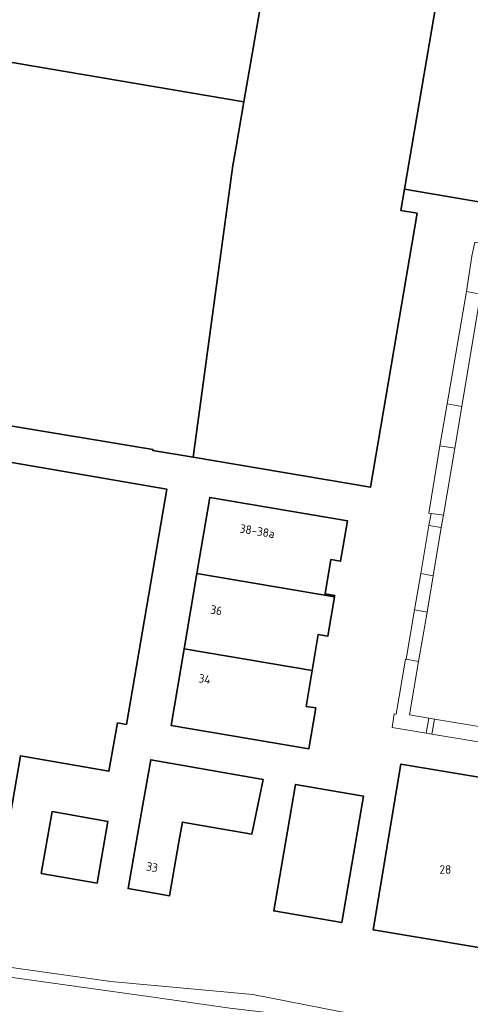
# Model space of a CAD drawing. Header units: metres. Extents: x 149984 to 156489, y 469398 to 478068.
# Tile 100 of 256: x 153463 to 153534, y 471089 to 471244. Entities that reach past the tile are written whole.
import ezdxf
from ezdxf.enums import TextEntityAlignment as Align

# ---------------------------------------------------------------- set-up
doc = ezdxf.new("R2010")
doc.units = ezdxf.units.M
doc.header["$LTSCALE"] = 0.75
for name, color, linetype, lineweight in [('B-WE-GR-BEPLANTING_CULTUUR_HEESTERS-GV', 252, 'Continuous', 18), ('B-WE-OG-BEBOUWING-GV', 6, 'Continuous', 35), ('B-WE-OG-BEBOUWING-T18', 1, 'Continuous', 18), ('B-WE-OG-TERREIN_ERF-GV', 252, 'Continuous', 18), ('B-WE-OG-TERREIN_OEVER-GV', 252, 'Continuous', 18), ('B-WE-OG-WATER-GV', 252, 'Continuous', 18), ('B-WE-VH-GESLOTENVERHARDING_ASFALT-GV', 252, 'Continuous', 18), ('B-WE-VH-OPENVERHARDING_BETONSTRAATSTEEN-GV', 252, 'Continuous', 18)]:
    doc.layers.add(name, color=color, linetype=linetype, lineweight=lineweight)
doc.styles.add('NLCS-ISO-M750-T18', font='NLCS-ISO.ttf', dxfattribs={"height": 1.35})

msp = doc.modelspace()

# ---------------------------------------------------------------- linework, layer by layer
at = {"layer": 'B-WE-GR-BEPLANTING_CULTUUR_HEESTERS-GV', "flags": 128}
for points in [[(153529.031, 471163.954), (153529.359, 471165.886), (153527.411, 471166.169), (153527.089, 471164.286)], [(153527.948, 471133.723), (153527.068, 471133.873), (153526.672, 471131.495), (153527.557, 471131.339)]]:
    msp.add_lwpolyline(points, close=True, dxfattribs=at)
at = {"layer": 'B-WE-OG-BEBOUWING-GV', "flags": 128}
for points in [[(153503.756, 471265.159), (153498.478, 471266.059), (153498.446, 471265.872), (153452.391, 471273.725), (153452.806, 471276.2), (153443.329, 471277.789), (153438.298, 471247.788), (153439.217, 471247.638), (153438.168, 471241.193), (153446.491, 471239.838), (153464.091, 471236.836), (153497.897, 471231.111), (153502.31, 471256.58)], [(153530.604, 471260.581), (153503.756, 471265.159), (153502.31, 471256.58), (153497.897, 471231.111), (153496.67, 471224.03), (153496.144, 471221.072), (153493.756, 471203.69), (153489.904, 471175.04), (153517.845, 471170.291), (153525.218, 471213.526), (153522.655, 471213.963), (153523.229, 471217.332)], [(153530.604, 471260.581), (153523.229, 471217.332), (153570.068, 471209.343), (153574.997, 471208.505), (153582.332, 471251.761)], [(153493.756, 471203.69), (153496.144, 471221.072), (153496.67, 471224.03), (153497.897, 471231.111), (153464.091, 471236.836), (153446.491, 471239.838), (153443.964, 471224.322), (153442.523, 471224.556), (153440.644, 471213.009), (153438.815, 471202.862), (153435.708, 471184.196), (153483.524, 471176.236), (153483.506, 471176.127), (153489.904, 471175.04)], [(153442.336, 471129.111), (153441.443, 471129.264), (153410.75, 471134.55), (153409.345, 471126.38), (153411.256, 471126.052), (153410.002, 471119.145), (153445.492, 471113.068), (153445.306, 471111.985), (153459.473, 471109.497), (153462.631, 471127.898), (153476.587, 471125.502), (153477.956, 471133.11), (153479.345, 471132.872), (153485.723, 471170.008), (153454.48, 471175.38), (153448.766, 471142.148), (153448.756, 471142.089), (153448.095, 471138.245), (153459.823, 471136.229), (153458.163, 471126.385), (153442.365, 471129.106)], [(153490.467, 471156.699), (153512.202, 471153.026), (153512.234, 471153.217), (153510.697, 471153.477), (153511.614, 471158.898), (153513.152, 471158.637), (153514.231, 471165.027), (153492.5, 471168.702)], [(153508.655, 471141.395), (153509.618, 471147.072), (153511.157, 471146.812), (153512.202, 471153.026), (153490.467, 471156.699), (153488.454, 471144.809)], [(153488.454, 471144.809), (153486.407, 471132.721), (153508.143, 471129.048), (153509.233, 471135.473), (153507.695, 471135.732), (153508.655, 471141.395)], [(153499.161, 471115.545), (153500.953, 471124.181), (153483.186, 471127.309), (153482.049, 471120.838), (153481.105, 471115.47), (153479.611, 471106.971), (153486.141, 471105.823), (153487.637, 471114.333), (153488.189, 471117.474), (153491.206, 471116.944)], [(153525.845, 471099.204), (153543.119, 471096.299), (153547.513, 471122.431), (153522.662, 471126.61), (153518.268, 471100.478)], [(153513.321, 471101.606), (153516.756, 471121.575), (153506.039, 471123.419), (153502.603, 471103.45)], [(153465.931, 471109.376), (153474.716, 471107.832), (153476.429, 471117.582), (153467.643, 471119.116)]]:
    msp.add_lwpolyline(points, close=True, dxfattribs=at)
at = {"layer": 'B-WE-OG-TERREIN_ERF-GV', "flags": 128}
for points in [[(153582.332, 471251.761), (153639.924, 471241.611), (153632.568, 471198.337), (153574.997, 471208.505), (153570.068, 471209.343), (153523.229, 471217.332), (153522.655, 471213.963), (153525.218, 471213.526), (153517.845, 471170.291), (153489.904, 471175.04), (153483.506, 471176.127), (153483.524, 471176.236), (153435.708, 471184.196), (153438.815, 471202.862), (153440.644, 471213.009), (153442.523, 471224.556), (153443.964, 471224.322), (153446.491, 471239.838), (153438.168, 471241.193), (153439.217, 471247.638)], [(153553.922, 471126.961), (153527.557, 471131.339), (153526.672, 471131.495), (153521.276, 471132.396), (153521.59, 471134.55), (153521.893, 471134.501), (153523.394, 471143.156), (153523.486, 471143.162), (153524.81, 471150.938), (153525.787, 471156.672), (153527.089, 471164.286), (153527.411, 471166.169), (153527.09, 471166.216), (153528.816, 471176.843), (153529.952, 471183.45), (153532.987, 471201.173), (153533.856, 471206.767)], [(153454.48, 471175.38), (153485.723, 471170.008), (153479.345, 471132.872), (153477.956, 471133.11), (153476.587, 471125.502), (153462.631, 471127.898), (153459.473, 471109.497)], [(153454.83, 471095.407), (153476.887, 471092.315), (153499.299, 471090.28), (153513.23, 471087.517), (153523.284, 471086.114), (153532.17, 471085.122), (153544.682, 471083.19), (153552.397, 471081.876), (153562.174, 471080.985), (153570.515, 471079.774), (153584.789, 471077.35), (153594.906, 471075.793), (153604.817, 471073.865), (153616.922, 471072.242), (153625.933, 471070.97), (153637.232, 471069.418), (153649.17, 471067.504), (153662.643, 471065.716), (153671.14, 471064.453), (153680.145, 471062.995)]]:
    msp.add_lwpolyline(points, dxfattribs=at)
for points in [[(153512.202, 471153.026), (153511.157, 471146.812), (153509.618, 471147.072), (153508.655, 471141.395), (153507.695, 471135.732), (153509.233, 471135.473), (153508.143, 471129.048), (153486.407, 471132.721), (153488.454, 471144.809), (153490.467, 471156.699), (153492.5, 471168.702), (153514.231, 471165.027), (153513.152, 471158.637), (153511.614, 471158.898), (153510.697, 471153.477), (153512.234, 471153.217)], [(153482.049, 471120.838), (153483.186, 471127.309), (153500.953, 471124.181), (153499.161, 471115.545), (153491.206, 471116.944), (153488.189, 471117.474), (153487.637, 471114.333), (153486.141, 471105.823), (153479.611, 471106.971), (153481.105, 471115.47)], [(153543.119, 471096.299), (153525.845, 471099.204), (153518.268, 471100.478), (153522.662, 471126.61), (153547.513, 471122.431)], [(153513.321, 471101.606), (153502.603, 471103.45), (153506.039, 471123.419), (153516.756, 471121.575)], [(153465.931, 471109.376), (153467.643, 471119.116), (153476.429, 471117.582), (153474.716, 471107.832)]]:
    msp.add_lwpolyline(points, close=True, dxfattribs=at)
at = {"layer": 'B-WE-OG-TERREIN_OEVER-GV', "flags": 128}
for points in [[(153680.145, 471062.995), (153671.14, 471064.453), (153662.643, 471065.716), (153649.17, 471067.504), (153637.232, 471069.418), (153625.933, 471070.97), (153616.922, 471072.242), (153604.817, 471073.865), (153594.906, 471075.793), (153584.789, 471077.35), (153570.515, 471079.774), (153562.174, 471080.985), (153552.397, 471081.876), (153544.682, 471083.19), (153532.17, 471085.122), (153523.284, 471086.114), (153513.23, 471087.517), (153499.299, 471090.28), (153476.887, 471092.315), (153454.83, 471095.407)], [(153459.469, 471093.21), (153483.55, 471089.83), (153495.646, 471088.102), (153501.5, 471087.449), (153508.906, 471086.246), (153565.041, 471077.847), (153583.823, 471074.777), (153602.183, 471072.023), (153618.463, 471069.6), (153641.907, 471066.067), (153663.463, 471062.959), (153678.51, 471060.78)]]:
    msp.add_lwpolyline(points, dxfattribs=at)
at = {"layer": 'B-WE-OG-WATER-GV', "flags": 128}
msp.add_lwpolyline([(153678.51, 471060.78), (153663.463, 471062.959), (153641.907, 471066.067), (153618.463, 471069.6), (153602.183, 471072.023), (153583.823, 471074.777), (153565.041, 471077.847), (153508.906, 471086.246), (153501.5, 471087.449), (153495.646, 471088.102), (153483.55, 471089.83), (153459.469, 471093.21)], dxfattribs=at)
at = {"layer": 'B-WE-VH-GESLOTENVERHARDING_ASFALT-GV', "flags": 128}
msp.add_lwpolyline([(153535.244, 471200.787), (153532.274, 471183.066), (153531.15, 471176.475), (153529.359, 471165.886), (153529.031, 471163.954), (153527.743, 471156.341), (153526.791, 471150.599), (153525.416, 471142.832), (153524.014, 471134.376), (153527.068, 471133.873), (153527.948, 471133.723), (153559.112, 471128.539)], dxfattribs=at)
at = {"layer": 'B-WE-VH-OPENVERHARDING_BETONSTRAATSTEEN-GV', "flags": 128}
for points in [[(153532.987, 471201.173), (153535.244, 471200.787), (153536.191, 471206.285), (153536.588, 471208.59), (153534.314, 471208.984), (153533.856, 471206.767)], [(153535.244, 471200.787), (153532.987, 471201.173), (153529.952, 471183.45), (153532.274, 471183.066)], [(153531.15, 471176.475), (153532.274, 471183.066), (153529.952, 471183.45), (153528.816, 471176.843)], [(153529.359, 471165.886), (153531.15, 471176.475), (153528.816, 471176.843), (153527.09, 471166.216), (153527.411, 471166.169)], [(153527.743, 471156.341), (153529.031, 471163.954), (153527.089, 471164.286), (153525.787, 471156.672)], [(153527.743, 471156.341), (153525.787, 471156.672), (153524.81, 471150.938), (153526.791, 471150.599)], [(153523.486, 471143.162), (153525.416, 471142.832), (153526.791, 471150.599), (153524.81, 471150.938)], [(153526.672, 471131.495), (153527.068, 471133.873), (153524.014, 471134.376), (153525.416, 471142.832), (153523.486, 471143.162), (153523.394, 471143.156), (153521.893, 471134.501), (153521.59, 471134.55), (153521.276, 471132.396)], [(153558.124, 471126.293), (153558.436, 471128.048), (153559.112, 471128.539), (153527.948, 471133.723), (153527.557, 471131.339), (153553.922, 471126.961), (153556.759, 471126.493)]]:
    msp.add_lwpolyline(points, close=True, dxfattribs=at)

# ---------------------------------------------------------------- texts
at = {"layer": 'B-WE-OG-BEBOUWING-T18', "style": 'NLCS-ISO-M750-T18'}
for s, rotation, p in [('38-38a', 350.4, (153500.002, 471163.377)), ('36', 350.4, (153493.543, 471150.908)), ('34', 350.4, (153491.705, 471140.05)), ('33', 350.1, (153483.416, 471110.363))]:
    msp.add_text(s, height=1.35, rotation=rotation, dxfattribs=at).set_placement(p, align=Align.MIDDLE)
msp.add_text('28', height=1.35, dxfattribs=at).set_placement((153529.677, 471109.995), align=Align.MIDDLE)

doc.saveas('drawing.dxf')
